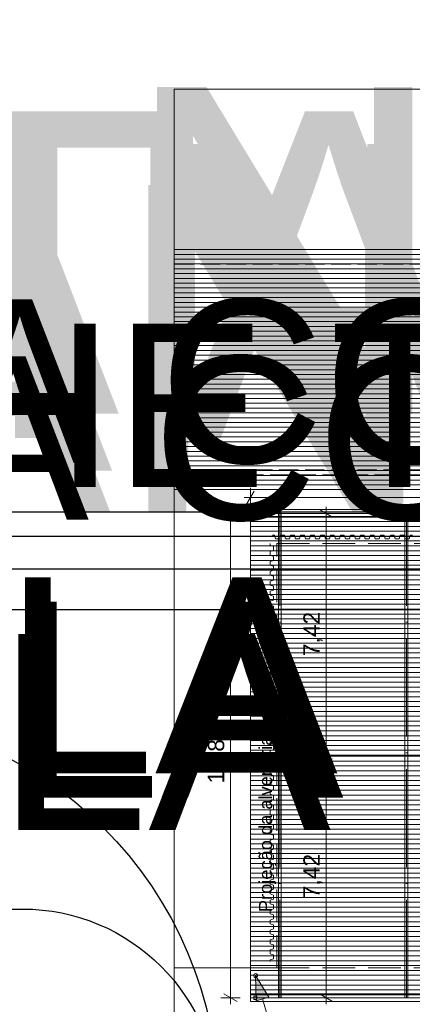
# Model space of a CAD drawing. Header units: millimetres. Extents: x -76 to 50459, y -22305 to 4164.
# Tile 40 of 85: x 4986 to 6186, y 1150 to 4164. Entities that reach past the tile are written whole.
import ezdxf
from ezdxf.enums import TextEntityAlignment as Align
from ezdxf.xclip import XClip

# ---------------------------------------------------------------- set-up
doc = ezdxf.new("R2010")
doc.units = ezdxf.units.MM
for name, pattern in [('Linha de eixo - Traço e ponto', [20, 15, -2.5, 0, -2.5]), ('Linha Tracejada 3_1', [4, 3, -1]), ('Linha Tracejada 5_2', [7, 5, -2])]:
    doc.linetypes.add(name, pattern=pattern)
for name, color, linetype, lineweight in [('Cobertura.ARQ', 7, 'Continuous', 35), ('Cota.2D', 7, 'Continuous', 9), ('Interior - Mobiliário', 7, 'Continuous', 20), ('Linha & Trama.2D', 7, 'Continuous', 9)]:
    doc.layers.add(name, color=color, linetype=linetype, lineweight=lineweight)
for name, color, linetype in [('Eletrodoméstico & Mobiliário.ARQ', 7, 'Continuous'), ('Rótulo.2D', 7, 'Continuous'), ('TEXTO', 7, 'Continuous'), ('TEXTO @ 0.1 (1)', 7, 'Continuous'), ('TEXTO @ 10 (1)', 7, 'Continuous'), ('TEXTO @ 100', 7, 'Continuous'), ('TEXTO @ 15', 7, 'Continuous'), ('TEXTO @ 20 (1)', 7, 'Continuous'), ('TEXTO @ 200', 7, 'Continuous'), ('TEXTO @ 25', 7, 'Continuous'), ('TEXTO @ 5', 7, 'Continuous'), ('TEXTO @ 7.5', 7, 'Continuous'), ('Texto.2D', 7, 'Continuous')]:
    doc.layers.add(name, color=color, linetype=linetype)
doc.styles.add('3', font='arial.ttf', dxfattribs={"height": 3})
doc.styles.add('5', font='arial.ttf', dxfattribs={"height": 5})
doc.styles.add('GENERATED_STYLE_1', font='arial.ttf')

# ---------------------------------------------------------------- blocks, each defined once
blk = doc.blocks.new('SIMBOLO NOMENCLATURA')
at = {"linetype": 'Continuous'}
blk.add_line((0, 0), (250, 0), dxfattribs=at)
blk.add_circle((-30, 0), 30, dxfattribs=at)
blk = doc.blocks.new('*U146')
at = {"layer": 'TEXTO @ 100', "linetype": 'Continuous', "xscale": 20, "yscale": 20, "zscale": 20}
blk.add_blockref('SIMBOLO NOMENCLATURA', (2324.2, 2358.5), dxfattribs=at)
at = {"layer": 'TEXTO @ 200', "linetype": 'Continuous', "xscale": 40, "yscale": 40, "zscale": 40}
blk.add_blockref('SIMBOLO NOMENCLATURA', (2324.2, 2358.5), dxfattribs=at)
blk = doc.blocks.new('*U147')
at = {"layer": 'TEXTO @ 200', "style": '5'}
blk.add_text('PLANTA TÉRREO PLUVIAL', height=1000, dxfattribs=at).set_placement((2624.4, 2658.5))
blk = doc.blocks.new('*U150')
at = {"layer": 'TEXTO @ 100', "linetype": 'Continuous', "xscale": 20, "yscale": 20, "zscale": 20}
blk.add_blockref('SIMBOLO NOMENCLATURA', (2330.6, 2483.7), dxfattribs=at)
at = {"layer": 'TEXTO @ 200', "linetype": 'Continuous', "xscale": 40, "yscale": 40, "zscale": 40}
blk.add_blockref('SIMBOLO NOMENCLATURA', (2330.6, 2483.7), dxfattribs=at)
blk = doc.blocks.new('*U151')
at = {"layer": 'TEXTO @ 100', "style": '5'}
blk.add_text('PLANTA COBERTURA RAMPA', height=500, dxfattribs=at).set_placement((2480.8, 2633.8))
at = {"layer": 'TEXTO @ 200', "style": '5'}
blk.add_text('PLANTA COBERTURA RAMPA', height=1000, dxfattribs=at).set_placement((2630.8, 2783.8))
blk = doc.blocks.new('*U152')
at = {"layer": 'TEXTO @ 200', "style": '3'}
blk.add_text('ESCALA 1:50', height=600, dxfattribs=at).set_placement((2630.8, 1683.3))
blk = doc.blocks.new('*U154')
at = {"layer": 'TEXTO @ 100', "linetype": 'Continuous', "xscale": 20, "yscale": 20, "zscale": 20}
blk.add_blockref('SIMBOLO NOMENCLATURA', (2368.7, 2583.2), dxfattribs=at)
at = {"layer": 'TEXTO @ 200', "linetype": 'Continuous', "xscale": 40, "yscale": 40, "zscale": 40}
blk.add_blockref('SIMBOLO NOMENCLATURA', (2368.7, 2583.2), dxfattribs=at)
blk = doc.blocks.new('*U155')
at = {"layer": 'TEXTO @ 100', "style": '5'}
blk.add_text('DETALHE TUBULAÇÃO QUADRA', height=500, dxfattribs=at).set_placement((2519.3, 2733.4))
at = {"layer": 'TEXTO @ 200', "style": '5'}
blk.add_text('DETALHE TUBULAÇÃO QUADRA', height=1000, dxfattribs=at).set_placement((2669.3, 2883.4))
blk = doc.blocks.new('*U156')
at = {"layer": 'TEXTO @ 200', "style": '3'}
blk.add_text('ESCALA 1:25', height=600, dxfattribs=at).set_placement((2669.3, 1782.8))
blk = doc.blocks.new('*U158')
at = {"layer": 'TEXTO @ 100', "linetype": 'Continuous', "xscale": 20, "yscale": 20, "zscale": 20}
blk.add_blockref('SIMBOLO NOMENCLATURA', (2350.9, 2657.9), dxfattribs=at)
at = {"layer": 'TEXTO @ 200', "linetype": 'Continuous', "xscale": 40, "yscale": 40, "zscale": 40}
blk.add_blockref('SIMBOLO NOMENCLATURA', (2350.9, 2657.9), dxfattribs=at)
blk = doc.blocks.new('*U159')
at = {"layer": 'TEXTO @ 100', "style": '5'}
blk.add_text('PLANTA COBERTURA QUADRA', height=500, dxfattribs=at).set_placement((2501.1, 2807.9))
at = {"layer": 'TEXTO @ 200', "style": '5'}
blk.add_text('PLANTA COBERTURA QUADRA', height=1000, dxfattribs=at).set_placement((2651.1, 2957.9))
blk = doc.blocks.new('*U160')
at = {"layer": 'TEXTO @ 200', "style": '3'}
blk.add_text('ESCALA 1:50', height=600, dxfattribs=at).set_placement((2651.1, 1857.5))
blk = doc.blocks.new('Desenho_9_9', base_point=(-11.45, 294.2))
at = {"layer": 'Cobertura.ARQ', "linetype": 'Continuous', "lineweight": 0}
h = blk.add_hatch(dxfattribs=at)
h.set_pattern_fill('MADEIRA_2_0009', color=253, style=0, pattern_type=2)
h.set_pattern_definition([(3e-12, (946.3195, 387.8159), (0, 0.735545), [])])
h.paths.add_polyline_path([(965.03, 421.57), (864.13, 421.57), (864.13, 384.82), (965.03, 384.82)])
h = blk.add_hatch(dxfattribs=at)
h.set_pattern_fill('MADEIRA_2_0009', color=253, style=0, pattern_type=2)
h.set_pattern_definition([(180, (935.50056, 376.58886), (0, 0.745241), [])])
h.paths.add_polyline_path([(875.78, 344.09), (1000.78, 344.09), (1000.78, 381.16), (875.78, 381.16)])
h = blk.add_hatch(dxfattribs=at)
h.set_pattern_fill('MADEIRA_2_0009', color=253, style=0, pattern_type=2)
h.set_pattern_definition([(0, (935.50056, 311.58886), (0, 0.745241), [])])
h.paths.add_polyline_path([(875.78, 307.01), (1000.78, 307.01), (1000.78, 344.09), (875.78, 344.09)])
at = {"layer": 'Rótulo.2D', "linetype": 'Continuous', "lineweight": 0}
blk.add_hatch(color=161, dxfattribs=at).paths.add_polyline_path([(876.57, 310.41), (876.66, 306.55), (878.58, 307.11)])
at = {"layer": 'Cobertura.ARQ', "color": 233, "linetype": 'Continuous', "lineweight": 0, "flags": 128}
for points in [[(864.13, 421.57), (965.03, 421.57)], [(965.03, 384.82), (864.13, 384.82)], [(875.78, 381.16), (1000.78, 381.16)], [(875.78, 344.09), (875.78, 381.16)], [(875.78, 344.09), (1000.78, 344.09)], [(875.78, 307.01), (875.78, 344.09)], [(1000.78, 344.09), (875.78, 344.09)], [(1000.78, 307.01), (875.78, 307.01)]]:
    blk.add_lwpolyline(points, dxfattribs=at)
at = {"layer": 'Cota.2D', "color": 7, "linetype": 'Continuous', "lineweight": 0}
for p, q in [((876.35, 384.58), (875.2, 382.58)), ((875.78, 382.08), (875.78, 385.08)), ((874.8, 383.58), (875.78, 383.58)), ((875.78, 383.58), (994.78, 383.58)), ((873.73, 380.59), (871.73, 381.74)), ((872.73, 381.16), (872.73, 382.14)), ((888.34, 380.59), (886.34, 381.74)), ((887.34, 381.16), (887.34, 382.14)), ((874.23, 381.16), (871.23, 381.16)), ((872.73, 307.01), (872.73, 381.16)), ((888.84, 381.16), (885.84, 381.16)), ((887.34, 344.09), (887.34, 381.16)), ((888.84, 344.09), (885.84, 344.09)), ((886.34, 344.67), (888.34, 343.51)), ((887.34, 307.01), (887.34, 344.09)), ((871.73, 307.59), (873.73, 306.44)), ((886.34, 307.59), (888.34, 306.44)), ((874.23, 307.01), (871.23, 307.01)), ((872.73, 306.04), (872.73, 307.01)), ((888.84, 307.01), (885.84, 307.01)), ((887.34, 306.04), (887.34, 307.01))]:
    blk.add_line(p, q, dxfattribs=at)
at = {"layer": 'Eletrodoméstico & Mobiliário.ARQ', "color": 134, "linetype": 'Continuous', "lineweight": 0}
for p, q in [((880.5, 381.2), (880.05, 381.2)), ((880.05, 381.2), (880.05, 306.99)), ((880.5, 306.99), (880.5, 381.2)), ((899.85, 381.2), (899.4, 381.2)), ((899.4, 381.2), (899.4, 306.99)), ((899.85, 306.99), (899.85, 381.2)), ((880.05, 306.99), (880.5, 306.99)), ((899.4, 306.99), (899.85, 306.99))]:
    blk.add_line(p, q, dxfattribs=at)
at = {"layer": 'Eletrodoméstico & Mobiliário.ARQ', "color": 8, "linetype": 'Linha de eixo - Traço e ponto', "lineweight": 0}
for p, q in [((880.28, 306.99), (880.28, 381.2)), ((899.63, 306.99), (899.63, 381.2))]:
    blk.add_line(p, q, dxfattribs=at)
at = {"layer": 'Interior - Mobiliário', "color": 102, "linetype": 'Continuous', "lineweight": 0}
for p, q in [((994.78, 381.74), (875.78, 381.74)), ((875.78, 381.74), (875.78, 380.59)), ((876.78, 381.41), (876.28, 381.41)), ((876.28, 381.41), (876.28, 380.91)), ((876.78, 380.91), (876.78, 381.41)), ((875.78, 380.59), (994.78, 380.59)), ((876.28, 380.91), (876.78, 380.91)), ((879.17, 377.82), (879.24, 377.82)), ((879.24, 377.82), (879.46, 377.82)), ((879.46, 377.82), (879.63, 377.27)), ((879.63, 377.27), (879.87, 377.27)), ((879.87, 377.27), (879.93, 377.27)), ((879.93, 377.27), (879.99, 377.27)), ((879.99, 377.27), (880.24, 377.27)), ((880.24, 377.27), (880.4, 377.82)), ((880.4, 377.82), (880.63, 377.82)), ((880.63, 377.82), (880.7, 377.82)), ((880.7, 377.82), (880.76, 377.82)), ((880.76, 377.82), (880.99, 377.82)), ((880.99, 377.82), (881.15, 377.27)), ((881.15, 377.27), (881.4, 377.27)), ((881.4, 377.27), (881.46, 377.27)), ((881.46, 377.27), (881.52, 377.27)), ((881.52, 377.27), (881.76, 377.27)), ((881.76, 377.27), (881.93, 377.82)), ((881.93, 377.82), (882.16, 377.82)), ((882.16, 377.82), (882.22, 377.82)), ((882.22, 377.82), (882.29, 377.82)), ((882.29, 377.82), (882.51, 377.82)), ((882.51, 377.82), (882.68, 377.27)), ((882.68, 377.27), (882.92, 377.27)), ((882.92, 377.27), (882.98, 377.27)), ((882.98, 377.27), (883.04, 377.27)), ((883.04, 377.27), (883.29, 377.27)), ((883.29, 377.27), (883.45, 377.82)), ((883.45, 377.82), (883.68, 377.82)), ((883.68, 377.82), (883.75, 377.82)), ((883.75, 377.82), (883.81, 377.82)), ((883.81, 377.82), (884.04, 377.82)), ((884.04, 377.82), (884.2, 377.27)), ((884.2, 377.27), (884.45, 377.27)), ((884.45, 377.27), (884.51, 377.27)), ((884.51, 377.27), (884.57, 377.27)), ((884.57, 377.27), (884.81, 377.27)), ((884.81, 377.27), (884.98, 377.82)), ((884.98, 377.82), (885.21, 377.82)), ((885.21, 377.82), (885.27, 377.82)), ((885.27, 377.82), (885.34, 377.82)), ((885.34, 377.82), (885.56, 377.82)), ((885.56, 377.82), (885.73, 377.27)), ((885.73, 377.27), (885.97, 377.27)), ((885.97, 377.27), (886.03, 377.27)), ((886.03, 377.27), (886.09, 377.27)), ((886.09, 377.27), (886.34, 377.27)), ((886.34, 377.27), (886.5, 377.82)), ((886.5, 377.82), (886.73, 377.82)), ((886.73, 377.82), (886.8, 377.82)), ((886.8, 377.82), (886.86, 377.82)), ((886.86, 377.82), (887.09, 377.82)), ((887.09, 377.82), (887.25, 377.27)), ((887.25, 377.27), (887.5, 377.27)), ((887.5, 377.27), (887.56, 377.27)), ((887.56, 377.27), (887.62, 377.27)), ((887.62, 377.27), (887.86, 377.27)), ((887.86, 377.27), (888.03, 377.82)), ((888.03, 377.82), (888.26, 377.82)), ((888.26, 377.82), (888.32, 377.82)), ((888.32, 377.82), (888.39, 377.82)), ((888.39, 377.82), (888.61, 377.82)), ((888.61, 377.82), (888.78, 377.27)), ((888.78, 377.27), (889.02, 377.27)), ((889.02, 377.27), (889.08, 377.27)), ((889.08, 377.27), (889.14, 377.27)), ((889.14, 377.27), (889.39, 377.27)), ((889.39, 377.27), (889.55, 377.82)), ((889.55, 377.82), (889.78, 377.82)), ((889.78, 377.82), (889.85, 377.82)), ((889.85, 377.82), (889.91, 377.82)), ((889.91, 377.82), (890.14, 377.82)), ((890.14, 377.82), (890.3, 377.27)), ((890.3, 377.27), (890.55, 377.27)), ((890.55, 377.27), (890.61, 377.27)), ((890.61, 377.27), (890.67, 377.27)), ((890.67, 377.27), (890.91, 377.27)), ((890.91, 377.27), (891.08, 377.82)), ((891.08, 377.82), (891.31, 377.82)), ((891.31, 377.82), (891.37, 377.82)), ((891.37, 377.82), (891.44, 377.82)), ((891.44, 377.82), (891.66, 377.82)), ((891.66, 377.82), (891.83, 377.27)), ((891.83, 377.27), (892.07, 377.27)), ((892.07, 377.27), (892.13, 377.27)), ((892.13, 377.27), (892.19, 377.27)), ((892.19, 377.27), (892.44, 377.27)), ((892.44, 377.27), (892.6, 377.82)), ((892.6, 377.82), (892.83, 377.82)), ((892.83, 377.82), (892.9, 377.82)), ((892.9, 377.82), (892.96, 377.82)), ((892.96, 377.82), (893.19, 377.82)), ((893.19, 377.82), (893.35, 377.27)), ((893.35, 377.27), (893.6, 377.27)), ((893.6, 377.27), (893.66, 377.27)), ((893.66, 377.27), (893.72, 377.27)), ((893.72, 377.27), (893.96, 377.27)), ((893.96, 377.27), (894.13, 377.82)), ((894.13, 377.82), (894.36, 377.82)), ((894.36, 377.82), (894.42, 377.82)), ((894.42, 377.82), (894.49, 377.82)), ((894.49, 377.82), (894.71, 377.82)), ((894.71, 377.82), (894.88, 377.27)), ((894.88, 377.27), (895.12, 377.27)), ((895.12, 377.27), (895.18, 377.27)), ((895.18, 377.27), (895.24, 377.27)), ((895.24, 377.27), (895.49, 377.27)), ((895.49, 377.27), (895.65, 377.82)), ((895.65, 377.82), (895.88, 377.82)), ((895.88, 377.82), (895.95, 377.82)), ((895.95, 377.82), (896.01, 377.82)), ((896.01, 377.82), (896.24, 377.82)), ((896.24, 377.82), (896.4, 377.27)), ((896.4, 377.27), (896.65, 377.27)), ((896.65, 377.27), (896.71, 377.27)), ((896.71, 377.27), (896.77, 377.27)), ((896.77, 377.27), (897.01, 377.27)), ((897.01, 377.27), (897.18, 377.82)), ((897.18, 377.82), (897.41, 377.82)), ((897.41, 377.82), (897.47, 377.82)), ((897.47, 377.82), (897.54, 377.82)), ((897.54, 377.82), (897.76, 377.82)), ((897.76, 377.82), (897.93, 377.27)), ((897.93, 377.27), (898.17, 377.27)), ((898.17, 377.27), (898.23, 377.27)), ((898.23, 377.27), (898.29, 377.27)), ((898.29, 377.27), (898.54, 377.27)), ((898.54, 377.27), (898.7, 377.82)), ((898.7, 377.82), (898.93, 377.82)), ((898.93, 377.82), (899, 377.82)), ((899, 377.82), (899.06, 377.82)), ((899.06, 377.82), (899.29, 377.82)), ((899.29, 377.82), (899.45, 377.27)), ((899.45, 377.27), (899.7, 377.27)), ((899.7, 377.27), (899.76, 377.27)), ((899.76, 377.27), (899.82, 377.27)), ((899.82, 377.27), (900.06, 377.27)), ((900.06, 377.27), (900.23, 377.82)), ((900.23, 377.82), (900.46, 377.82)), ((900.46, 377.82), (900.52, 377.82)), ((900.52, 377.82), (900.59, 377.82)), ((878.78, 376.57), (878.78, 376.5)), ((878.78, 376.5), (878.78, 376.27)), ((878.78, 376.27), (879.33, 376.11)), ((879.33, 375.5), (878.78, 375.33)), ((878.78, 375.33), (878.78, 375.11)), ((879.33, 376.11), (879.33, 375.86)), ((879.33, 375.86), (879.33, 375.8)), ((879.33, 375.8), (879.33, 375.74)), ((879.33, 375.74), (879.33, 375.5)), ((878.78, 375.11), (878.78, 375.04)), ((878.78, 375.04), (878.78, 374.98)), ((878.78, 374.98), (878.78, 374.75)), ((878.78, 374.75), (879.33, 374.58)), ((879.33, 373.97), (878.78, 373.81)), ((878.78, 373.81), (878.78, 373.58)), ((879.33, 374.58), (879.33, 374.34)), ((879.33, 374.34), (879.33, 374.28)), ((879.33, 374.28), (879.33, 374.22)), ((879.33, 374.22), (879.33, 373.97)), ((878.78, 373.58), (878.78, 373.52)), ((878.78, 373.52), (878.78, 373.45)), ((878.78, 373.45), (878.78, 373.22)), ((878.78, 373.22), (879.33, 373.06)), ((879.33, 372.45), (878.78, 372.28)), ((879.33, 373.06), (879.33, 372.81)), ((879.33, 372.81), (879.33, 372.75)), ((879.33, 372.75), (879.33, 372.69)), ((879.33, 372.69), (879.33, 372.45)), ((878.78, 372.28), (878.78, 372.06)), ((878.78, 372.06), (878.78, 371.99)), ((878.78, 371.99), (878.78, 371.93)), ((878.78, 371.93), (878.78, 371.7)), ((878.78, 371.7), (879.33, 371.53)), ((879.33, 370.92), (878.78, 370.76)), ((879.33, 371.53), (879.33, 371.29)), ((879.33, 371.29), (879.33, 371.23)), ((879.33, 371.23), (879.33, 371.17)), ((879.33, 371.17), (879.33, 370.92)), ((878.78, 370.76), (878.78, 370.53)), ((878.78, 370.53), (878.78, 370.47)), ((878.78, 370.47), (878.78, 370.4)), ((878.78, 370.4), (878.78, 370.17)), ((878.78, 370.17), (879.33, 370.01)), ((879.33, 369.4), (878.78, 369.23)), ((879.33, 370.01), (879.33, 369.76)), ((879.33, 369.76), (879.33, 369.7)), ((879.33, 369.7), (879.33, 369.64)), ((879.33, 369.64), (879.33, 369.4)), ((878.78, 369.23), (878.78, 369.01)), ((878.78, 369.01), (878.78, 368.94)), ((878.78, 368.94), (878.78, 368.88)), ((878.78, 368.88), (878.78, 368.65)), ((878.78, 368.65), (879.33, 368.48)), ((879.33, 367.87), (878.78, 367.71)), ((879.33, 368.48), (879.33, 368.24)), ((879.33, 368.24), (879.33, 368.18)), ((879.33, 368.18), (879.33, 368.12)), ((879.33, 368.12), (879.33, 367.87)), ((878.78, 367.71), (878.78, 367.48)), ((878.78, 367.48), (878.78, 367.42)), ((878.78, 367.42), (878.78, 367.35)), ((878.78, 367.35), (878.78, 367.12)), ((878.78, 367.12), (879.33, 366.96)), ((879.33, 366.35), (878.78, 366.18)), ((879.33, 366.96), (879.33, 366.71)), ((879.33, 366.71), (879.33, 366.65)), ((879.33, 366.65), (879.33, 366.59)), ((879.33, 366.59), (879.33, 366.35)), ((878.78, 366.18), (878.78, 365.96)), ((878.78, 365.96), (878.78, 365.89)), ((878.78, 365.89), (878.78, 365.83)), ((878.78, 365.83), (878.78, 365.6)), ((878.78, 365.6), (879.33, 365.43)), ((879.33, 364.82), (878.78, 364.66)), ((879.33, 365.43), (879.33, 365.19)), ((879.33, 365.19), (879.33, 365.13)), ((879.33, 365.13), (879.33, 365.07)), ((879.33, 365.07), (879.33, 364.82)), ((878.78, 364.66), (878.78, 364.43)), ((878.78, 364.43), (878.78, 364.37)), ((878.78, 364.37), (878.78, 364.3)), ((878.78, 364.3), (878.78, 364.07)), ((878.78, 364.07), (879.33, 363.91)), ((879.33, 363.3), (878.78, 363.13)), ((879.33, 363.91), (879.33, 363.66)), ((879.33, 363.66), (879.33, 363.6)), ((879.33, 363.6), (879.33, 363.54)), ((879.33, 363.54), (879.33, 363.3)), ((878.78, 363.13), (878.78, 362.91)), ((878.78, 362.91), (878.78, 362.84)), ((878.78, 362.84), (878.78, 362.78)), ((878.78, 362.78), (878.78, 362.55)), ((878.78, 362.55), (879.33, 362.38)), ((879.33, 361.77), (878.78, 361.61)), ((879.33, 362.38), (879.33, 362.14)), ((879.33, 362.14), (879.33, 362.08)), ((879.33, 362.08), (879.33, 362.02)), ((879.33, 362.02), (879.33, 361.77)), ((878.78, 361.61), (878.78, 361.38)), ((878.78, 361.38), (878.78, 361.32)), ((878.78, 361.32), (878.78, 361.25)), ((878.78, 361.25), (878.78, 361.02)), ((878.78, 361.02), (879.33, 360.86)), ((879.33, 360.25), (878.78, 360.08)), ((879.33, 360.86), (879.33, 360.61)), ((879.33, 360.61), (879.33, 360.55)), ((879.33, 360.55), (879.33, 360.49)), ((879.33, 360.49), (879.33, 360.25)), ((878.78, 360.08), (878.78, 359.86)), ((878.78, 359.86), (878.78, 359.79)), ((878.78, 359.79), (878.78, 359.73)), ((878.78, 359.73), (878.78, 359.5)), ((878.78, 359.5), (879.33, 359.33)), ((879.33, 359.33), (879.33, 359.09)), ((879.33, 359.09), (879.33, 359.03)), ((879.33, 359.03), (879.33, 358.97)), ((879.33, 358.97), (879.33, 358.72)), ((879.33, 358.72), (878.78, 358.56)), ((878.78, 358.56), (878.78, 358.33)), ((878.78, 358.33), (878.78, 358.27)), ((878.78, 358.27), (878.78, 358.2)), ((878.78, 358.2), (878.78, 357.97)), ((878.78, 357.97), (879.33, 357.81)), ((879.33, 357.81), (879.33, 357.56)), ((879.33, 357.56), (879.33, 357.5)), ((879.33, 357.5), (879.33, 357.44)), ((879.33, 357.44), (879.33, 357.2)), ((879.33, 357.2), (878.78, 357.03)), ((878.78, 357.03), (878.78, 356.81)), ((878.78, 356.81), (878.78, 356.74)), ((878.78, 356.74), (878.78, 356.68)), ((878.78, 356.68), (878.78, 356.45)), ((878.78, 356.45), (879.33, 356.28)), ((879.33, 356.28), (879.33, 356.04)), ((879.33, 356.04), (879.33, 355.98)), ((879.33, 355.98), (879.33, 355.92)), ((879.33, 355.92), (879.33, 355.67)), ((879.33, 355.67), (878.78, 355.51)), ((878.78, 355.51), (878.78, 355.28)), ((878.78, 355.28), (878.78, 355.22)), ((878.78, 355.22), (878.78, 355.15)), ((878.78, 355.15), (878.78, 354.92)), ((878.78, 354.92), (879.33, 354.76)), ((879.33, 354.76), (879.33, 354.51)), ((879.33, 354.51), (879.33, 354.45)), ((879.33, 354.45), (879.33, 354.39)), ((879.33, 354.39), (879.33, 354.15)), ((879.33, 354.15), (878.78, 353.98)), ((878.78, 353.98), (878.78, 353.76)), ((878.78, 353.76), (878.78, 353.69)), ((878.78, 353.69), (878.78, 353.63)), ((878.78, 353.63), (878.78, 353.4)), ((878.78, 353.4), (879.33, 353.23)), ((879.33, 353.23), (879.33, 352.99)), ((879.33, 352.99), (879.33, 352.93)), ((879.33, 352.93), (879.33, 352.87)), ((879.33, 352.87), (879.33, 352.62)), ((879.33, 352.62), (878.78, 352.46)), ((878.78, 352.46), (878.78, 352.23)), ((878.78, 352.23), (878.78, 352.17)), ((878.78, 352.17), (878.78, 352.1)), ((878.78, 352.1), (878.78, 351.87)), ((878.78, 351.87), (879.33, 351.71)), ((879.33, 351.71), (879.33, 351.46)), ((879.33, 351.46), (879.33, 351.4)), ((879.33, 351.4), (879.33, 351.34)), ((879.33, 351.34), (879.33, 351.1)), ((879.33, 351.1), (878.78, 350.93)), ((878.78, 350.93), (878.78, 350.71)), ((878.78, 350.71), (878.78, 350.64)), ((878.78, 350.64), (878.78, 350.58)), ((878.78, 350.58), (878.78, 350.35)), ((878.78, 350.35), (879.33, 350.18)), ((879.33, 350.18), (879.33, 349.94)), ((879.33, 349.94), (879.33, 349.88)), ((879.33, 349.88), (879.33, 349.82)), ((879.33, 349.82), (879.33, 349.57)), ((879.33, 349.57), (878.78, 349.41)), ((878.78, 349.41), (878.78, 349.18)), ((878.78, 349.18), (878.78, 349.12)), ((878.78, 349.12), (878.78, 349.05)), ((878.78, 349.05), (878.78, 348.82)), ((878.78, 348.82), (879.33, 348.66)), ((879.33, 348.66), (879.33, 348.41)), ((879.33, 348.41), (879.33, 348.35)), ((879.33, 348.35), (879.33, 348.29)), ((879.33, 348.29), (879.33, 348.05)), ((879.33, 348.05), (878.78, 347.88)), ((878.78, 347.88), (878.78, 347.66)), ((878.78, 347.66), (878.78, 347.59)), ((878.78, 347.59), (878.78, 347.53)), ((878.78, 347.53), (878.78, 347.3)), ((878.78, 347.3), (879.33, 347.13)), ((879.33, 347.13), (879.33, 346.89)), ((879.33, 346.89), (879.33, 346.83)), ((879.33, 346.83), (879.33, 346.77)), ((879.33, 346.77), (879.33, 346.52)), ((879.33, 346.52), (878.78, 346.36)), ((878.78, 346.36), (878.78, 346.13)), ((878.78, 346.13), (878.78, 346.07)), ((878.78, 346.07), (878.78, 346)), ((878.78, 346), (878.78, 345.77)), ((878.78, 345.77), (879.33, 345.61)), ((879.33, 345.61), (879.33, 345.36)), ((879.33, 345.36), (879.33, 345.3)), ((879.33, 345.3), (879.33, 345.24)), ((879.33, 345.24), (879.33, 345)), ((879.33, 345), (878.78, 344.83)), ((878.78, 344.83), (878.78, 344.61)), ((878.78, 344.61), (878.78, 344.54)), ((878.78, 344.54), (878.78, 344.48)), ((878.78, 344.48), (878.78, 344.25)), ((878.78, 344.25), (879.33, 344.08)), ((879.33, 344.08), (879.33, 343.84)), ((879.33, 343.84), (879.33, 343.78)), ((879.33, 343.78), (879.33, 343.72)), ((879.33, 343.72), (879.33, 343.47)), ((879.33, 343.47), (878.78, 343.31)), ((878.78, 343.31), (878.78, 343.08)), ((878.78, 343.08), (878.78, 343.02)), ((878.78, 343.02), (878.78, 342.95)), ((878.78, 342.95), (878.78, 342.72)), ((878.78, 342.72), (879.33, 342.56)), ((879.33, 342.56), (879.33, 342.31)), ((879.33, 342.31), (879.33, 342.25)), ((879.33, 342.25), (879.33, 342.19)), ((879.33, 342.19), (879.33, 341.95)), ((879.33, 341.95), (878.78, 341.78)), ((878.78, 341.78), (878.78, 341.56)), ((878.78, 341.56), (878.78, 341.49)), ((878.78, 341.49), (878.78, 341.43)), ((878.78, 341.43), (878.78, 341.2)), ((878.78, 341.2), (879.33, 341.03)), ((879.33, 341.03), (879.33, 340.79)), ((879.33, 340.79), (879.33, 340.73)), ((879.33, 340.73), (879.33, 340.67)), ((879.33, 340.67), (879.33, 340.42)), ((879.33, 340.42), (878.78, 340.26)), ((878.78, 340.26), (878.78, 340.03)), ((878.78, 340.03), (878.78, 339.97)), ((878.78, 339.97), (878.78, 339.9)), ((878.78, 339.9), (878.78, 339.67)), ((878.78, 339.67), (879.33, 339.51)), ((879.33, 339.51), (879.33, 339.26)), ((879.33, 339.26), (879.33, 339.2)), ((879.33, 339.2), (879.33, 339.14)), ((879.33, 339.14), (879.33, 338.9)), ((879.33, 338.9), (878.78, 338.73)), ((878.78, 338.73), (878.78, 338.51)), ((878.78, 338.51), (878.78, 338.44)), ((878.78, 338.44), (878.78, 338.38)), ((878.78, 338.38), (878.78, 338.15)), ((878.78, 338.15), (879.33, 337.98)), ((879.33, 337.98), (879.33, 337.74)), ((879.33, 337.74), (879.33, 337.68)), ((879.33, 337.68), (879.33, 337.62)), ((879.33, 337.37), (878.78, 337.21)), ((878.78, 337.21), (878.78, 336.98)), ((878.78, 336.98), (878.78, 336.92)), ((878.78, 336.92), (878.78, 336.85)), ((878.78, 336.85), (878.78, 336.62)), ((878.78, 336.62), (879.33, 336.46)), ((879.33, 337.62), (879.33, 337.37)), ((879.33, 336.46), (879.33, 336.21)), ((879.33, 336.21), (879.33, 336.15)), ((879.33, 336.15), (879.33, 336.09)), ((879.33, 335.85), (878.78, 335.68)), ((878.78, 335.68), (878.78, 335.46)), ((878.78, 335.46), (878.78, 335.39)), ((878.78, 335.39), (878.78, 335.33)), ((878.78, 335.33), (878.78, 335.1)), ((878.78, 335.1), (879.33, 334.93)), ((879.33, 336.09), (879.33, 335.85)), ((879.33, 334.93), (879.33, 334.69)), ((879.33, 334.69), (879.33, 334.63)), ((879.33, 334.63), (879.33, 334.57)), ((879.33, 334.32), (878.78, 334.16)), ((878.78, 334.16), (878.78, 333.93)), ((878.78, 333.93), (878.78, 333.87)), ((878.78, 333.87), (878.78, 333.8)), ((878.78, 333.8), (878.78, 333.57)), ((878.78, 333.57), (879.33, 333.41)), ((879.33, 334.57), (879.33, 334.32)), ((879.33, 333.41), (879.33, 333.16)), ((879.33, 333.16), (879.33, 333.1)), ((879.33, 332.8), (878.78, 332.63)), ((878.78, 332.63), (878.78, 332.41)), ((878.78, 332.41), (878.78, 332.34)), ((878.78, 332.34), (878.78, 332.28)), ((878.78, 332.28), (878.78, 332.05)), ((878.78, 332.05), (879.33, 331.88)), ((879.33, 333.1), (879.33, 333.04)), ((879.33, 333.04), (879.33, 332.8)), ((879.33, 331.88), (879.33, 331.64)), ((879.33, 331.64), (879.33, 331.58)), ((879.33, 331.27), (878.78, 331.11)), ((878.78, 331.11), (878.78, 330.88)), ((878.78, 330.88), (878.78, 330.82)), ((878.78, 330.82), (878.78, 330.75)), ((878.78, 330.75), (878.78, 330.52)), ((878.78, 330.52), (879.33, 330.36)), ((879.33, 331.58), (879.33, 331.52)), ((879.33, 331.52), (879.33, 331.27)), ((879.33, 330.36), (879.33, 330.11)), ((879.33, 330.11), (879.33, 330.05)), ((879.33, 329.75), (878.78, 329.58)), ((878.78, 329.58), (878.78, 329.36)), ((878.78, 329.36), (878.78, 329.29)), ((878.78, 329.29), (878.78, 329.23)), ((878.78, 329.23), (878.78, 329)), ((878.78, 329), (879.33, 328.83)), ((879.33, 330.05), (879.33, 329.99)), ((879.33, 329.99), (879.33, 329.75)), ((879.33, 328.83), (879.33, 328.59)), ((879.33, 328.59), (879.33, 328.53)), ((879.33, 328.22), (878.78, 328.06)), ((878.78, 328.06), (878.78, 327.83)), ((878.78, 327.83), (878.78, 327.77)), ((878.78, 327.77), (878.78, 327.7)), ((878.78, 327.7), (878.78, 327.47)), ((878.78, 327.47), (879.33, 327.31)), ((879.33, 328.53), (879.33, 328.47)), ((879.33, 328.47), (879.33, 328.22)), ((879.33, 327.31), (879.33, 327.06)), ((879.33, 326.7), (878.78, 326.53)), ((878.78, 326.53), (878.78, 326.31)), ((878.78, 326.31), (878.78, 326.24)), ((878.78, 326.24), (878.78, 326.18)), ((878.78, 326.18), (878.78, 325.95)), ((878.78, 325.95), (879.33, 325.78)), ((879.33, 327.06), (879.33, 327)), ((879.33, 327), (879.33, 326.94)), ((879.33, 326.94), (879.33, 326.7)), ((879.33, 325.78), (879.33, 325.54)), ((879.33, 325.17), (878.78, 325.01)), ((878.78, 325.01), (878.78, 324.78)), ((878.78, 324.78), (878.78, 324.72)), ((878.78, 324.72), (878.78, 324.65)), ((878.78, 324.65), (878.78, 324.42)), ((878.78, 324.42), (879.33, 324.26)), ((879.33, 325.54), (879.33, 325.48)), ((879.33, 325.48), (879.33, 325.42)), ((879.33, 325.42), (879.33, 325.17)), ((879.33, 324.26), (879.33, 324.01)), ((879.33, 323.65), (878.78, 323.48)), ((878.78, 323.48), (878.78, 323.26)), ((878.78, 323.26), (878.78, 323.19)), ((878.78, 323.19), (878.78, 323.13)), ((878.78, 323.13), (878.78, 322.9)), ((878.78, 322.9), (879.33, 322.73)), ((879.33, 324.01), (879.33, 323.95)), ((879.33, 323.95), (879.33, 323.89)), ((879.33, 323.89), (879.33, 323.65)), ((879.33, 322.73), (879.33, 322.49)), ((879.33, 322.12), (878.78, 321.96)), ((878.78, 321.96), (878.78, 321.73)), ((878.78, 321.73), (878.78, 321.67)), ((878.78, 321.67), (878.78, 321.6)), ((878.78, 321.6), (878.78, 321.37)), ((878.78, 321.37), (879.33, 321.21)), ((879.33, 322.49), (879.33, 322.43)), ((879.33, 322.43), (879.33, 322.37)), ((879.33, 322.37), (879.33, 322.12)), ((879.33, 321.21), (879.33, 320.96)), ((879.33, 320.6), (878.78, 320.43)), ((878.78, 320.43), (878.78, 320.21)), ((878.78, 320.21), (878.78, 320.14)), ((878.78, 320.14), (878.78, 320.08)), ((878.78, 320.08), (878.78, 319.85)), ((878.78, 319.85), (879.33, 319.68)), ((879.33, 320.96), (879.33, 320.9)), ((879.33, 320.9), (879.33, 320.84)), ((879.33, 320.84), (879.33, 320.6)), ((879.33, 319.68), (879.33, 319.44)), ((879.33, 319.07), (878.78, 318.91)), ((878.78, 318.91), (878.78, 318.68)), ((878.78, 318.68), (878.78, 318.62)), ((878.78, 318.62), (878.78, 318.55)), ((878.78, 318.55), (878.78, 318.32)), ((878.78, 318.32), (879.33, 318.16)), ((879.33, 319.44), (879.33, 319.38)), ((879.33, 319.38), (879.33, 319.32)), ((879.33, 319.32), (879.33, 319.07)), ((879.33, 318.16), (879.33, 317.91)), ((879.33, 317.55), (878.78, 317.38)), ((878.78, 317.38), (878.78, 317.16)), ((878.78, 317.16), (878.78, 317.09)), ((878.78, 317.09), (878.78, 317.03)), ((878.78, 317.03), (878.78, 316.8)), ((878.78, 316.8), (879.33, 316.63)), ((879.33, 317.91), (879.33, 317.85)), ((879.33, 317.85), (879.33, 317.79)), ((879.33, 317.79), (879.33, 317.55)), ((879.33, 316.63), (879.33, 316.39)), ((879.33, 316.02), (878.78, 315.86)), ((878.78, 315.86), (878.78, 315.63)), ((878.78, 315.63), (878.78, 315.57)), ((878.78, 315.57), (878.78, 315.5)), ((878.78, 315.5), (878.78, 315.27)), ((878.78, 315.27), (879.33, 315.11)), ((879.33, 316.39), (879.33, 316.33)), ((879.33, 316.33), (879.33, 316.27)), ((879.33, 316.27), (879.33, 316.02)), ((879.33, 315.11), (879.33, 314.86)), ((879.33, 314.5), (878.78, 314.33)), ((878.78, 314.33), (878.78, 314.11)), ((878.78, 314.11), (878.78, 314.04)), ((878.78, 314.04), (878.78, 313.98)), ((878.78, 313.98), (878.78, 313.75)), ((878.78, 313.75), (879.33, 313.58)), ((879.33, 314.86), (879.33, 314.8)), ((879.33, 314.8), (879.33, 314.74)), ((879.33, 314.74), (879.33, 314.5)), ((879.33, 313.58), (879.33, 313.34)), ((879.33, 312.97), (878.78, 312.81)), ((878.78, 312.81), (878.78, 312.58)), ((878.78, 312.58), (878.78, 312.55)), ((879.33, 313.34), (879.33, 313.28)), ((879.33, 313.28), (879.33, 313.22)), ((879.33, 313.22), (879.33, 312.97)), ((875.78, 307.59), (994.78, 307.59)), ((875.78, 306.44), (875.78, 307.59)), ((994.78, 306.44), (875.78, 306.44)), ((876.28, 307.26), (876.78, 307.26)), ((876.28, 306.76), (876.28, 307.26)), ((876.78, 306.76), (876.28, 306.76)), ((876.78, 307.26), (876.78, 306.76))]:
    blk.add_line(p, q, dxfattribs=at)
at = {"layer": 'Linha & Trama.2D', "color": 7, "linetype": 'Linha Tracejada 3_1', "lineweight": 0}
for p, q in [((864.13, 419.32), (965.78, 419.32)), ((965.03, 418.57), (864.13, 418.57)), ((864.13, 387.82), (965.03, 387.82)), ((965.78, 387.07), (864.13, 387.07))]:
    blk.add_line(p, q, dxfattribs=at)
at = {"layer": 'Linha & Trama.2D', "color": 7, "linetype": 'Linha Tracejada 5_2', "lineweight": 0}
for p, q in [((879.8, 311.57), (879.8, 376.57)), ((879.8, 376.57), (996.78, 376.57)), ((996.78, 311.57), (879.8, 311.57))]:
    blk.add_line(p, q, dxfattribs=at)
at = {"layer": 'Linha & Trama.2D', "color": 7, "linetype": 'Continuous', "lineweight": 0}
for p, q in [((1000.78, 344.07), (875.78, 344.07)), ((864.13, 311.57), (879.8, 311.57))]:
    blk.add_line(p, q, dxfattribs=at)
at = {"layer": 'Linha & Trama.2D', "color": 190, "linetype": 'Continuous', "lineweight": 0}
blk.add_circle((876.57, 310.41), 0.304, dxfattribs=at)
at = {"layer": 'Rótulo.2D', "color": 161, "linetype": 'Continuous', "lineweight": 0}
for p, q in [((876.57, 310.41), (878.58, 307.11)), ((876.57, 310.41), (876.66, 306.55)), ((878.58, 307.11), (876.66, 306.55))]:
    blk.add_line(p, q, dxfattribs=at)
at = {"layer": 'Rótulo.2D', "color": 151, "linetype": 'Continuous', "lineweight": 0}
blk.add_line((877.62, 306.83), (878.9, 302.45), dxfattribs=at)
at = {"layer": 'Cota.2D', "color": 7, "linetype": 'Continuous', "lineweight": 0, "char_height": 2.5, "attachment_point": 7, "rotation": 90, "style": 'GENERATED_STYLE_1'}
for s, insert, width in [('\\A1;7,42', (886.84, 359.3), 6.6514), ('\\A1;14,83', (872.23, 339.81), 8.5486), ('\\A1;7,42', (886.84, 322.23), 6.6514)]:
    blk.add_mtext(s, dxfattribs=dict(at, insert=insert, width=width))
at = {"layer": 'Texto.2D', "color": 5, "linetype": 'Continuous', "lineweight": 0, "insert": (877.09, 320.12), "char_height": 2, "attachment_point": 1, "rotation": 90, "style": 'GENERATED_STYLE_1'}
blk.add_mtext('\\A1;Projeção da alvenaria', dxfattribs=at)
blk = doc.blocks.new('*U162')
at = {"layer": 'TEXTO @ 100', "linetype": 'Continuous', "xscale": 20, "yscale": 20, "zscale": 20}
blk.add_blockref('SIMBOLO NOMENCLATURA', (5593.5, 841.7), dxfattribs=at)
at = {"layer": 'TEXTO @ 200', "linetype": 'Continuous', "xscale": 40, "yscale": 40, "zscale": 40}
blk.add_blockref('SIMBOLO NOMENCLATURA', (5593.5, 841.7), dxfattribs=at)
blk = doc.blocks.new('*U165')
at = {"layer": 'TEXTO @ 0.1 (1)', "style": '5'}
blk.add_text('2', height=0.5, dxfattribs=at).set_placement((5592.9, 841.7), align=Align.MIDDLE_CENTER)
at = {"layer": 'TEXTO @ 10 (1)', "style": '5'}
blk.add_text('2', height=50, dxfattribs=at).set_placement((5533.5, 841.7), align=Align.MIDDLE_CENTER)
at = {"layer": 'TEXTO @ 100', "style": '5'}
blk.add_text('2', height=500, dxfattribs=at).set_placement((4993.5, 841.7), align=Align.MIDDLE_CENTER)
at = {"layer": 'TEXTO @ 15', "style": '5'}
blk.add_text('2', height=75, dxfattribs=at).set_placement((5503.5, 841.7), align=Align.MIDDLE_CENTER)
at = {"layer": 'TEXTO @ 20 (1)', "style": '5'}
blk.add_text('2', height=100, dxfattribs=at).set_placement((5473.5, 841.7), align=Align.MIDDLE_CENTER)
at = {"layer": 'TEXTO @ 200', "style": '5'}
blk.add_text('2', height=1000, dxfattribs=at).set_placement((4393.5, 841.7), align=Align.MIDDLE_CENTER)
at = {"layer": 'TEXTO @ 25', "style": '5'}
blk.add_text('2', height=125, dxfattribs=at).set_placement((5443.5, 841.7), align=Align.MIDDLE_CENTER)
at = {"layer": 'TEXTO @ 5', "style": '5'}
blk.add_text('2', height=25, dxfattribs=at).set_placement((5563.5, 841.7), align=Align.MIDDLE_CENTER)
at = {"layer": 'TEXTO @ 7.5', "style": '5'}
blk.add_text('2', height=37.5, dxfattribs=at).set_placement((5548.5, 841.7), align=Align.MIDDLE_CENTER)

msp = doc.modelspace()

# ---------------------------------------------------------------- block references
at = {"color": 7, "linetype": 'Continuous', "lineweight": 0}
ref = msp.add_blockref('Desenho_9_9', (-12053.3263, 913.7917), dxfattribs=dict(at, xscale=20, yscale=20, zscale=20))
XClip(ref).set_block_clipping_path([(864.1319898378, 299.081896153), (1018.0390310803, 446.1086724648)])
at = {"layer": 'TEXTO'}
for name in ['*U155', '*U147', '*U159', '*U158', '*U151', '*U154', '*U150', '*U146', '*U160', '*U156', '*U152', '*U162', '*U165']:
    msp.add_blockref(name, (0, 0), dxfattribs=at)

doc.saveas('drawing.dxf')
